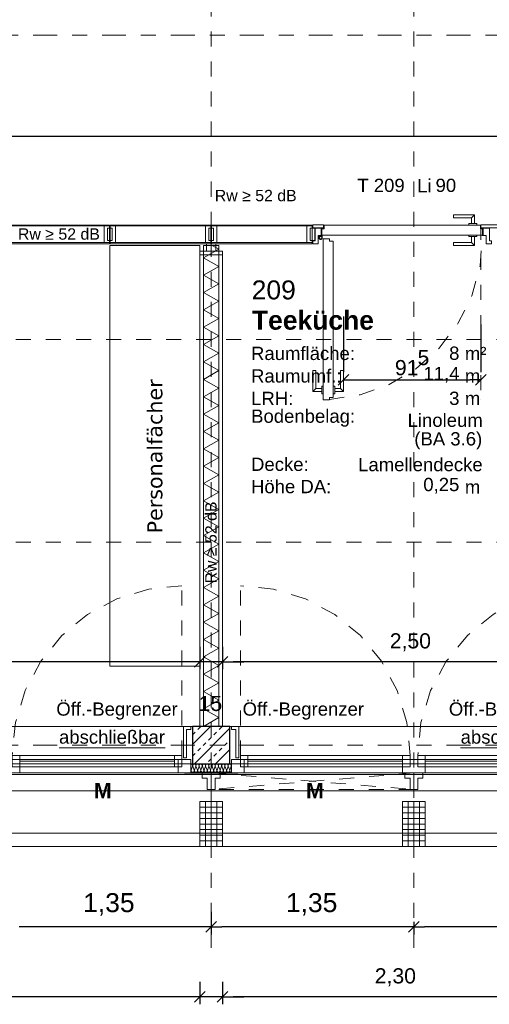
# Model space of a CAD drawing. Header units: metres. Extents: x -45.2 to 14.3, y -31.8 to 10.2.
# Tile 26 of 141: x -26.9 to -23.8, y -23.3 to -16.8. Entities that reach past the tile are written whole.
import ezdxf

# ---------------------------------------------------------------- set-up
doc = ezdxf.new("R2010")
doc.units = ezdxf.units.M
doc.header["$LTSCALE"] = 0.05
for name, pattern in [('1600.2032', [1.6, 0.8, -0.8]), ('Achsen 01', [5.291531, 3.175, -1.058062, 0.352704, -0.705764]), ('gestrichelt - 01', [2, 1, -1]), ('Raster 01', [2, 1, -1])]:
    doc.linetypes.add(name, pattern=pattern)
doc.layers.get('0').update_dxf_attribs({"lineweight": 25})
for name, color, linetype, lineweight, true_color in [('013_Beton und Stahlbetonarbeiten-000 Brüstung', 7, 'Continuous', 9, 0xa6a6a6), ('014_Fassadenarbeiten-000 Aufsicht Betonfertigteile', 7, 'Continuous', 9, 0xc0c0c0), ('014_Fassadenarbeiten-330 mineralische Dämmung', 7, 'Continuous', 9, 0x666666), ('030_Sonnenschutzarbeiten-Bemassung', 7, 'Continuous', 13, 0xff6633), ('030_Sonnenschutzarbeiten-Grundriss', 7, 'Continuous', 13, 0x555555), ('031_Metallbauarbeiten-330 Aufsicht Metallbauarbeiten', 7, 'Continuous', 9, 0xa6a6a6), ('032_Metallarbeiten-abschließbar', 7, 'Continuous', 13, 0x444444), ('032_Metallarbeiten-Fenster', 7, 'Continuous', 13, 0x444444), ('032_Metallarbeiten-Öffnungsbegrenzer', 7, 'Continuous', 13, 0x444444), ('039_Trockenbauarbeiten-340 Dämmung', 7, 'Continuous', 9, 0xc0c0c0), ('ACTES-Einrichtung Aufsicht.', 7, 'Continuous', 9, 0xa6a6a6), ('AV1-Achsen', 1, 'Achsen 01', 18, 0xff0000), ('AV1-Raster', 7, 'Raster 01', 9, 0xa6a6a6)]:
    doc.layers.add(name, color=color, linetype=linetype, lineweight=lineweight, true_color=true_color)
for name, color, linetype, lineweight in [('013_Beton und Stahlbetonarbeiten-330 Außenstützen', 7, 'Continuous', 25), ('014_Fassadenarbeiten-330 Betonfertigteile vertikal', 7, 'Continuous', 9), ('027_Tischlerarbeiten-330 Innenfensterbänke', 7, 'Continuous', 9), ('027_Tischlerarbeiten-340 Innentüren', 7, 'Continuous', 9), ('030_Sonnenschutzarbeiten-Kasten+Behang', 7, 'Continuous', 5), ('030_Sonnenschutzarbeiten-Motor', 7, 'Continuous', 5), ('031_Metallbauarbeiten-340 Innentüren _ Elemente', 7, 'Continuous', 9), ('039_Trockenbauarbeiten-340 Gipskarton', 7, 'Continuous', 9), ('AV1-Akustikvorgaben-Trennwände', 7, 'Continuous', 5), ('AV1-Einrichtung Bemaßung', 7, 'Continuous', 9), ('AV1-Schnitt Achsen', 7, 'Achsen 01', 18), ('AV1-Stempel-Raumstempel', 7, 'Continuous', 9), ('Bemaßung-Bemaßung', 7, 'Continuous', 9), ('Keine', 7, 'Continuous', 9)]:
    doc.layers.add(name, color=color, linetype=linetype, lineweight=lineweight)
doc.styles.add('Arial', font='arial.ttf')
doc.styles.add('Arial (bold)', font='arialbd.ttf')
doc.styles.add('Verdana', font='verdana.ttf')

msp = doc.modelspace()

# ---------------------------------------------------------------- linework, layer by layer
at = {"color": 0, "linetype": 'Continuous', "lineweight": 15}
for p, q in [((-24.8041, -19.2035), (-24.7334, -19.1328)), ((-23.8199, -19.1328), (-23.8907, -19.2035)), ((-25.6896, -21.01), (-25.7604, -21.0807)), ((-25.6896, -21.01), (-25.7604, -21.0807)), ((-25.6104, -21.0807), (-25.5396, -21.01)), ((-25.6104, -21.0807), (-25.5396, -21.01)), ((-25.6146, -22.7746), (-25.6854, -22.8454)), ((-25.6854, -22.8454), (-25.6146, -22.7746)), ((-24.2646, -22.7746), (-24.3354, -22.8454)), ((-24.3354, -22.8454), (-24.2646, -22.7746)), ((-25.6896, -23.2396), (-25.7604, -23.3104)), ((-25.6896, -23.2396), (-25.7604, -23.3104)), ((-25.6104, -23.3104), (-25.5396, -23.2396)), ((-25.6104, -23.3104), (-25.5396, -23.2396))]:
    msp.add_line(p, q, dxfattribs=at)
at = {"color": 0, "linetype": 'ByBlock', "lineweight": -2}
for p, q in [((-24.7688, -19.1681), (-24.6981, -19.1681)), ((-23.8553, -19.1681), (-23.926, -19.1681)), ((-25.725, -21.0453), (-25.7957, -21.0453)), ((-25.725, -21.0453), (-25.7957, -21.0453)), ((-25.575, -21.0453), (-25.5043, -21.0453)), ((-25.575, -21.0453), (-25.5043, -21.0453)), ((-25.65, -22.81), (-25.7207, -22.81)), ((-25.65, -22.81), (-25.5793, -22.81)), ((-24.3, -22.81), (-24.3707, -22.81)), ((-24.3, -22.81), (-24.2293, -22.81)), ((-25.725, -23.275), (-25.7957, -23.275)), ((-25.725, -23.275), (-25.7957, -23.275)), ((-25.575, -23.275), (-25.5043, -23.275)), ((-25.575, -23.275), (-25.5043, -23.275))]:
    msp.add_line(p, q, dxfattribs=at)
at = {"layer": '013_Beton und Stahlbetonarbeiten-000 Brüstung'}
for points in [[(-25.775, -21.725), (-28.225, -21.725), (-28.225, -21.475), (-25.775, -21.475)], [(-23.075, -21.725), (-25.525, -21.725), (-25.525, -21.475), (-23.075, -21.475)]]:
    msp.add_lwpolyline(points, close=True, dxfattribs=at)
at = {"layer": '013_Beton und Stahlbetonarbeiten-330 Außenstützen', "color": 251, "linetype": 'Continuous', "lineweight": 13, "true_color": 0x4c4c4c}
for p, q in [((-25.6534, -21.475), (-25.775, -21.5966)), ((-25.525, -21.488), (-25.762, -21.725)), ((-25.7387, -21.496), (-25.721, -21.4784)), ((-25.5973, -21.496), (-25.5796, -21.4784)), ((-25.774, -21.5314), (-25.7564, -21.5137)), ((-25.668, -21.5668), (-25.6503, -21.5491)), ((-25.6326, -21.5314), (-25.6149, -21.5137)), ((-25.7387, -21.6375), (-25.721, -21.6198)), ((-25.7033, -21.6021), (-25.6857, -21.5844)), ((-25.5973, -21.6375), (-25.5796, -21.6198)), ((-25.5619, -21.6021), (-25.5442, -21.5844)), ((-25.5266, -21.5668), (-25.525, -21.5652)), ((-25.774, -21.6728), (-25.7564, -21.6551)), ((-25.6326, -21.6728), (-25.6149, -21.6551)), ((-25.525, -21.6294), (-25.6206, -21.725)), ((-25.668, -21.7082), (-25.6503, -21.6905)), ((-25.5266, -21.7082), (-25.525, -21.7066))]:
    msp.add_line(p, q, dxfattribs=at)
at = {"layer": '013_Beton und Stahlbetonarbeiten-330 Außenstützen'}
msp.add_lwpolyline([(-25.525, -21.475), (-25.775, -21.475), (-25.775, -21.725), (-25.525, -21.725)], close=True, dxfattribs=at)
at = {"layer": '014_Fassadenarbeiten-000 Aufsicht Betonfertigteile'}
msp.add_lwpolyline([(-39.455, -21.905), (0.305, -21.905), (0.675, -22.275), (-39.825, -22.275)], close=True, dxfattribs=at)
at = {"layer": '014_Fassadenarbeiten-330 Betonfertigteile vertikal', "color": 8, "linetype": 'Continuous', "lineweight": 13, "true_color": 0x808080}
for p, q in [((-25.725, -22.0125), (-25.575, -22.0125)), ((-24.375, -22.0125), (-24.225, -22.0125)), ((-25.725, -22.05), (-25.575, -22.05)), ((-24.375, -22.05), (-24.225, -22.05)), ((-25.725, -22.0875), (-25.575, -22.0875)), ((-25.725, -22.125), (-25.575, -22.125)), ((-24.375, -22.0875), (-24.225, -22.0875)), ((-24.375, -22.125), (-24.225, -22.125)), ((-25.725, -22.1625), (-25.575, -22.1625)), ((-25.725, -22.2), (-25.575, -22.2)), ((-24.375, -22.1625), (-24.225, -22.1625)), ((-24.375, -22.2), (-24.225, -22.2)), ((-25.725, -22.2375), (-25.575, -22.2375)), ((-24.375, -22.2375), (-24.225, -22.2375))]:
    msp.add_line(p, q, dxfattribs=at)
at = {"layer": '014_Fassadenarbeiten-330 Betonfertigteile vertikal', "color": 8, "linetype": 'Continuous', "lineweight": 9, "true_color": 0x808080}
for p, q in [((-25.6875, -21.975), (-25.6875, -22.275)), ((-25.65, -21.975), (-25.65, -22.275)), ((-25.6125, -21.975), (-25.6125, -22.275)), ((-24.3375, -21.975), (-24.3375, -22.275)), ((-24.3, -21.975), (-24.3, -22.275)), ((-24.2625, -21.975), (-24.2625, -22.275))]:
    msp.add_line(p, q, dxfattribs=at)
at = {"layer": '014_Fassadenarbeiten-330 Betonfertigteile vertikal'}
for points in [[(-25.725, -21.975), (-25.575, -21.975), (-25.575, -22.275), (-25.725, -22.275)], [(-24.375, -21.975), (-24.225, -21.975), (-24.225, -22.275), (-24.375, -22.275)]]:
    msp.add_lwpolyline(points, close=True, dxfattribs=at)
at = {"layer": '014_Fassadenarbeiten-330 mineralische Dämmung'}
for points in [[(-25.7194, -21.767), (-25.719, -21.7689), (-25.7189, -21.7708), (-25.7192, -21.7727), (-25.7198, -21.7745), (-25.7207, -21.7762), (-25.7219, -21.7777), (-25.7234, -21.779), (-25.7234, -21.779), (-25.725, -21.7799), (-25.7268, -21.7806), (-25.7287, -21.781), (-25.7306, -21.781), (-25.7325, -21.7806), (-25.7343, -21.7799), (-25.7359, -21.779), (-25.7359, -21.779), (-25.7374, -21.7777), (-25.7386, -21.7762), (-25.7395, -21.7745), (-25.7401, -21.7727), (-25.7403, -21.7708), (-25.7403, -21.7689), (-25.7398, -21.767), (-25.7308, -21.739), (-25.7308, -21.739), (-25.7304, -21.7371), (-25.7303, -21.7352), (-25.7306, -21.7333), (-25.7312, -21.7315), (-25.7321, -21.7298), (-25.7333, -21.7283), (-25.7348, -21.727), (-25.7348, -21.727), (-25.7364, -21.7261), (-25.7382, -21.7254), (-25.7401, -21.725), (-25.742, -21.725), (-25.7439, -21.7254), (-25.7457, -21.7261), (-25.7473, -21.727), (-25.7473, -21.727), (-25.7488, -21.7283), (-25.75, -21.7298), (-25.7509, -21.7315), (-25.7515, -21.7333), (-25.7517, -21.7352), (-25.7517, -21.7371), (-25.7512, -21.739), (-25.7409, -21.767), (-25.7409, -21.767), (-25.7405, -21.7689), (-25.7404, -21.7708), (-25.7407, -21.7727), (-25.7412, -21.7745), (-25.7422, -21.7762), (-25.7434, -21.7777), (-25.7448, -21.779), (-25.7448, -21.779), (-25.7465, -21.7799), (-25.7482, -21.7806), (-25.7501, -21.781), (-25.7521, -21.781), (-25.7539, -21.7806), (-25.7557, -21.7799), (-25.7574, -21.779), (-25.7574, -21.779), (-25.7588, -21.7777), (-25.76, -21.7762), (-25.7609, -21.7745), (-25.7615, -21.7727), (-25.7618, -21.7708), (-25.7617, -21.7689), (-25.7613, -21.767), (-25.7523, -21.739), (-25.7523, -21.739), (-25.7519, -21.7371), (-25.7518, -21.7352), (-25.7521, -21.7333), (-25.7526, -21.7315), (-25.7536, -21.7298), (-25.7548, -21.7283), (-25.7562, -21.727), (-25.7562, -21.727), (-25.7579, -21.7261), (-25.7596, -21.7254), (-25.7615, -21.725), (-25.7635, -21.725), (-25.7653, -21.7254), (-25.7671, -21.7261), (-25.7688, -21.727), (-25.7688, -21.727), (-25.7702, -21.7283), (-25.7714, -21.7298), (-25.7723, -21.7315), (-25.7729, -21.7333), (-25.7732, -21.7352), (-25.7731, -21.7371), (-25.7727, -21.739), (-25.7623, -21.767), (-25.7623, -21.767), (-25.7619, -21.7689), (-25.7618, -21.7708), (-25.7621, -21.7727), (-25.7627, -21.7745), (-25.7636, -21.7762), (-25.7648, -21.7777), (-25.7663, -21.779), (-25.7663, -21.779), (-25.7679, -21.7799), (-25.7697, -21.7806), (-25.7716, -21.781), (-25.7735, -21.781), (-25.7754, -21.7806), (-25.7772, -21.7799), (-25.7788, -21.779), (-25.7788, -21.779), (-25.7803, -21.7777), (-25.7815, -21.7762), (-25.7824, -21.7745), (-25.783, -21.7727), (-25.7832, -21.7708), (-25.7832, -21.7689), (-25.7827, -21.767), (-25.7737, -21.739), (-25.7737, -21.739), (-25.7733, -21.7371), (-25.7732, -21.7352), (-25.7735, -21.7333), (-25.7741, -21.7315), (-25.775, -21.7298), (-25.7762, -21.7283), (-25.7777, -21.727), (-25.7794, -21.726), (-25.7812, -21.7254), (-25.7831, -21.725), (-25.785, -21.725)], [(-25.5264, -21.767), (-25.526, -21.769), (-25.5259, -21.771), (-25.5262, -21.773), (-25.5269, -21.7749), (-25.5279, -21.7766), (-25.5293, -21.7781), (-25.5309, -21.7793), (-25.5327, -21.7802), (-25.5346, -21.7808), (-25.5366, -21.781), (-25.5386, -21.7808), (-25.5405, -21.7802), (-25.5423, -21.7793), (-25.5439, -21.7781), (-25.5453, -21.7766), (-25.5463, -21.7749), (-25.547, -21.773), (-25.5473, -21.771), (-25.5472, -21.769), (-25.5468, -21.767), (-25.5378, -21.739), (-25.5378, -21.739), (-25.5374, -21.737), (-25.5373, -21.735), (-25.5376, -21.733), (-25.5383, -21.7311), (-25.5393, -21.7294), (-25.5407, -21.7279), (-25.5423, -21.7267), (-25.5441, -21.7257), (-25.546, -21.7252), (-25.548, -21.725), (-25.55, -21.7252), (-25.5519, -21.7257), (-25.5537, -21.7267), (-25.5553, -21.7279), (-25.5567, -21.7294), (-25.5577, -21.7311), (-25.5584, -21.733), (-25.5587, -21.735), (-25.5586, -21.737), (-25.5582, -21.739), (-25.5478, -21.767), (-25.5478, -21.767), (-25.5474, -21.769), (-25.5474, -21.771), (-25.5477, -21.773), (-25.5484, -21.7749), (-25.5494, -21.7766), (-25.5507, -21.7781), (-25.5523, -21.7793), (-25.5541, -21.7802), (-25.556, -21.7808), (-25.558, -21.781), (-25.5601, -21.7808), (-25.562, -21.7802), (-25.5638, -21.7793), (-25.5654, -21.7781), (-25.5667, -21.7766), (-25.5677, -21.7749), (-25.5684, -21.773), (-25.5687, -21.771), (-25.5687, -21.769), (-25.5682, -21.767), (-25.5592, -21.739), (-25.5592, -21.739), (-25.5588, -21.737), (-25.5588, -21.735), (-25.5591, -21.733), (-25.5598, -21.7311), (-25.5608, -21.7294), (-25.5621, -21.7279), (-25.5637, -21.7267), (-25.5655, -21.7257), (-25.5674, -21.7252), (-25.5694, -21.725), (-25.5715, -21.7252), (-25.5734, -21.7257), (-25.5752, -21.7267), (-25.5768, -21.7279), (-25.5781, -21.7294), (-25.5791, -21.7311), (-25.5798, -21.733), (-25.5801, -21.735), (-25.5801, -21.737), (-25.5796, -21.739), (-25.5693, -21.767), (-25.5693, -21.767), (-25.5689, -21.769), (-25.5688, -21.771), (-25.5691, -21.773), (-25.5698, -21.7749), (-25.5708, -21.7766), (-25.5722, -21.7781), (-25.5738, -21.7793), (-25.5756, -21.7802), (-25.5775, -21.7808), (-25.5795, -21.781), (-25.5815, -21.7808), (-25.5834, -21.7802), (-25.5852, -21.7793), (-25.5868, -21.7781), (-25.5882, -21.7766), (-25.5892, -21.7749), (-25.5899, -21.773), (-25.5902, -21.771), (-25.5901, -21.769), (-25.5897, -21.767), (-25.5807, -21.739), (-25.5807, -21.739), (-25.5803, -21.737), (-25.5802, -21.735), (-25.5805, -21.733), (-25.5812, -21.7311), (-25.5822, -21.7294), (-25.5836, -21.7279), (-25.5852, -21.7267), (-25.587, -21.7257), (-25.5889, -21.7252), (-25.5909, -21.725), (-25.5929, -21.7252), (-25.5948, -21.7257), (-25.5966, -21.7267), (-25.5982, -21.7279), (-25.5996, -21.7294), (-25.6006, -21.7311), (-25.6013, -21.733), (-25.6016, -21.735), (-25.6015, -21.737), (-25.6011, -21.739), (-25.5907, -21.767), (-25.5907, -21.767), (-25.5903, -21.769), (-25.5903, -21.771), (-25.5906, -21.773), (-25.5913, -21.7749), (-25.5923, -21.7766), (-25.5936, -21.7781), (-25.5952, -21.7793), (-25.597, -21.7802), (-25.5989, -21.7808), (-25.6009, -21.781), (-25.603, -21.7808), (-25.6049, -21.7802), (-25.6067, -21.7793), (-25.6083, -21.7781), (-25.6096, -21.7766), (-25.6106, -21.7749), (-25.6113, -21.773), (-25.6116, -21.771), (-25.6116, -21.769), (-25.6111, -21.767), (-25.6021, -21.739), (-25.6021, -21.739), (-25.6017, -21.737), (-25.6017, -21.735), (-25.602, -21.733), (-25.6027, -21.7311), (-25.6037, -21.7294), (-25.605, -21.7279), (-25.6066, -21.7267), (-25.6084, -21.7257), (-25.6103, -21.7252), (-25.6123, -21.725), (-25.6144, -21.7252), (-25.6163, -21.7257), (-25.6181, -21.7267), (-25.6197, -21.7279), (-25.621, -21.7294), (-25.622, -21.7311), (-25.6227, -21.733), (-25.623, -21.735), (-25.623, -21.737), (-25.6225, -21.739), (-25.6122, -21.767), (-25.6122, -21.767), (-25.6118, -21.769), (-25.6117, -21.771), (-25.612, -21.773), (-25.6127, -21.7749), (-25.6137, -21.7766), (-25.6151, -21.7781), (-25.6167, -21.7793), (-25.6185, -21.7802), (-25.6204, -21.7808), (-25.6224, -21.781), (-25.6244, -21.7808), (-25.6263, -21.7802), (-25.6281, -21.7793), (-25.6297, -21.7781), (-25.6311, -21.7766), (-25.6321, -21.7749), (-25.6328, -21.773), (-25.6331, -21.771), (-25.633, -21.769), (-25.6326, -21.767), (-25.6236, -21.739), (-25.6236, -21.739), (-25.6232, -21.737), (-25.6231, -21.735), (-25.6234, -21.733), (-25.6241, -21.7311), (-25.6251, -21.7294), (-25.6265, -21.7279), (-25.6281, -21.7267), (-25.6299, -21.7257), (-25.6318, -21.7252), (-25.6338, -21.725), (-25.6358, -21.7252), (-25.6377, -21.7257), (-25.6395, -21.7267), (-25.6411, -21.7279), (-25.6425, -21.7294), (-25.6435, -21.7311), (-25.6442, -21.733), (-25.6445, -21.735), (-25.6444, -21.737), (-25.644, -21.739), (-25.6336, -21.767), (-25.6336, -21.767), (-25.6332, -21.769), (-25.6332, -21.771), (-25.6335, -21.773), (-25.6342, -21.7749), (-25.6352, -21.7766), (-25.6365, -21.7781), (-25.6381, -21.7793), (-25.6399, -21.7802), (-25.6418, -21.7808), (-25.6438, -21.781), (-25.6459, -21.7808), (-25.6478, -21.7802), (-25.6496, -21.7793), (-25.6512, -21.7781), (-25.6525, -21.7766), (-25.6535, -21.7749), (-25.6542, -21.773), (-25.6545, -21.771), (-25.6545, -21.769), (-25.654, -21.767), (-25.645, -21.739), (-25.645, -21.739), (-25.6446, -21.737), (-25.6446, -21.735), (-25.6449, -21.733), (-25.6456, -21.7311), (-25.6466, -21.7294), (-25.6479, -21.7279), (-25.6495, -21.7267), (-25.6513, -21.7257), (-25.6532, -21.7252), (-25.6552, -21.725), (-25.6573, -21.7252), (-25.6592, -21.7257), (-25.661, -21.7267), (-25.6626, -21.7279), (-25.6639, -21.7294), (-25.6649, -21.7311), (-25.6656, -21.733), (-25.6659, -21.735), (-25.6659, -21.737), (-25.6654, -21.739), (-25.6551, -21.767), (-25.6551, -21.767), (-25.6547, -21.769), (-25.6546, -21.771), (-25.6549, -21.773), (-25.6556, -21.7749), (-25.6566, -21.7766), (-25.658, -21.7781), (-25.6596, -21.7793), (-25.6614, -21.7802), (-25.6633, -21.7808), (-25.6653, -21.781), (-25.6673, -21.7808), (-25.6692, -21.7802), (-25.671, -21.7793), (-25.6726, -21.7781), (-25.674, -21.7766), (-25.675, -21.7749), (-25.6757, -21.773), (-25.676, -21.771), (-25.6759, -21.769), (-25.6755, -21.767), (-25.6665, -21.739), (-25.6665, -21.739), (-25.6661, -21.737), (-25.666, -21.735), (-25.6663, -21.733), (-25.667, -21.7311), (-25.668, -21.7294), (-25.6694, -21.7279), (-25.671, -21.7267), (-25.6728, -21.7257), (-25.6747, -21.7252), (-25.6767, -21.725), (-25.6787, -21.7252), (-25.6806, -21.7257), (-25.6824, -21.7267), (-25.684, -21.7279), (-25.6854, -21.7294), (-25.6864, -21.7311), (-25.6871, -21.733), (-25.6874, -21.735), (-25.6873, -21.737), (-25.6869, -21.739), (-25.6765, -21.767), (-25.6765, -21.767), (-25.6761, -21.769), (-25.6761, -21.771), (-25.6764, -21.773), (-25.6771, -21.7749), (-25.6781, -21.7766), (-25.6794, -21.7781), (-25.681, -21.7793), (-25.6828, -21.7802), (-25.6847, -21.7808), (-25.6867, -21.781), (-25.6888, -21.7808), (-25.6907, -21.7802), (-25.6925, -21.7793), (-25.6941, -21.7781), (-25.6954, -21.7766), (-25.6964, -21.7749), (-25.6971, -21.773), (-25.6974, -21.771), (-25.6974, -21.769), (-25.6969, -21.767), (-25.6879, -21.739), (-25.6879, -21.739), (-25.6875, -21.737), (-25.6875, -21.735), (-25.6878, -21.733), (-25.6885, -21.7311), (-25.6895, -21.7294), (-25.6908, -21.7279), (-25.6924, -21.7267), (-25.6942, -21.7257), (-25.6961, -21.7252), (-25.6981, -21.725), (-25.7002, -21.7252), (-25.7021, -21.7257), (-25.7039, -21.7267), (-25.7055, -21.7279), (-25.7068, -21.7294), (-25.7078, -21.7311), (-25.7085, -21.733), (-25.7088, -21.735), (-25.7088, -21.737), (-25.7083, -21.739), (-25.698, -21.767), (-25.698, -21.767), (-25.6976, -21.769), (-25.6975, -21.771), (-25.6978, -21.773), (-25.6985, -21.7749), (-25.6995, -21.7766), (-25.7009, -21.7781), (-25.7025, -21.7793), (-25.7043, -21.7802), (-25.7062, -21.7808), (-25.7082, -21.781), (-25.7102, -21.7808), (-25.7121, -21.7802), (-25.7139, -21.7793), (-25.7155, -21.7781), (-25.7169, -21.7766), (-25.7179, -21.7749), (-25.7186, -21.773), (-25.7189, -21.771), (-25.7188, -21.769), (-25.7184, -21.767), (-25.7094, -21.739), (-25.7094, -21.739), (-25.709, -21.737), (-25.7089, -21.735), (-25.7092, -21.733), (-25.7099, -21.7311), (-25.7109, -21.7294), (-25.7123, -21.7279), (-25.7139, -21.7267), (-25.7157, -21.7257), (-25.7176, -21.7252), (-25.7196, -21.725), (-25.7216, -21.7252), (-25.7235, -21.7257), (-25.7253, -21.7267), (-25.7269, -21.7279), (-25.7283, -21.7294), (-25.7293, -21.7311), (-25.73, -21.733), (-25.7303, -21.735), (-25.7302, -21.737), (-25.7298, -21.739), (-25.7194, -21.767), (-25.7194, -21.767), (-25.719, -21.769), (-25.719, -21.771), (-25.7193, -21.773), (-25.72, -21.7749), (-25.721, -21.7766), (-25.7223, -21.7781), (-25.7239, -21.7793), (-25.7257, -21.7802), (-25.7276, -21.7808), (-25.7296, -21.781), (-25.7316, -21.7808), (-25.7336, -21.7802), (-25.7354, -21.7793), (-25.737, -21.7781), (-25.7383, -21.7766), (-25.7393, -21.7749), (-25.74, -21.773), (-25.7403, -21.771), (-25.7403, -21.769), (-25.7398, -21.767), (-25.7308, -21.739), (-25.7308, -21.739), (-25.7304, -21.737), (-25.7304, -21.735), (-25.7307, -21.733), (-25.7314, -21.7311), (-25.7324, -21.7294), (-25.7337, -21.7279), (-25.7353, -21.7267), (-25.7371, -21.7257), (-25.739, -21.7252), (-25.741, -21.725), (-25.7431, -21.7252), (-25.745, -21.7257), (-25.7468, -21.7267), (-25.7484, -21.7279), (-25.7497, -21.7294), (-25.7507, -21.7311), (-25.7514, -21.733), (-25.7517, -21.735), (-25.7517, -21.737), (-25.7512, -21.739), (-25.7409, -21.767), (-25.7409, -21.767), (-25.7405, -21.769), (-25.7404, -21.771), (-25.7407, -21.773), (-25.7414, -21.7749), (-25.7424, -21.7766), (-25.7438, -21.7781), (-25.7454, -21.7793), (-25.7472, -21.7802), (-25.7491, -21.7808), (-25.7511, -21.781), (-25.7531, -21.7808), (-25.755, -21.7802), (-25.7568, -21.7793), (-25.7584, -21.7781), (-25.7598, -21.7766), (-25.7608, -21.7749), (-25.7615, -21.773), (-25.7618, -21.771), (-25.7617, -21.769), (-25.7613, -21.767), (-25.7523, -21.739), (-25.7523, -21.739), (-25.7519, -21.737), (-25.7518, -21.735), (-25.7521, -21.733), (-25.7528, -21.7311), (-25.7538, -21.7294), (-25.7552, -21.7279), (-25.7568, -21.7267), (-25.7586, -21.7257), (-25.7605, -21.7252), (-25.7625, -21.725), (-25.7645, -21.7252), (-25.7664, -21.7257), (-25.7682, -21.7267), (-25.7698, -21.7279), (-25.7712, -21.7294), (-25.7722, -21.7311), (-25.7729, -21.733), (-25.7732, -21.735), (-25.7731, -21.737), (-25.7727, -21.739)], [(-25.515, -21.781), (-25.517, -21.7808), (-25.519, -21.7803), (-25.5208, -21.7794), (-25.5224, -21.7782), (-25.5238, -21.7767), (-25.5248, -21.7749), (-25.5255, -21.773), (-25.5258, -21.771), (-25.5258, -21.769), (-25.5253, -21.767), (-25.5164, -21.739), (-25.5164, -21.739), (-25.5159, -21.737), (-25.5159, -21.735), (-25.5162, -21.733), (-25.5169, -21.7311), (-25.5179, -21.7294), (-25.5192, -21.7279), (-25.5208, -21.7267), (-25.5226, -21.7257), (-25.5245, -21.7252), (-25.5266, -21.725), (-25.5286, -21.7252), (-25.5305, -21.7257), (-25.5323, -21.7267), (-25.5339, -21.7279), (-25.5352, -21.7294), (-25.5362, -21.7311), (-25.5369, -21.733), (-25.5372, -21.735), (-25.5372, -21.737), (-25.5367, -21.739), (-25.5264, -21.767), (-25.5264, -21.767), (-25.526, -21.769), (-25.5259, -21.771), (-25.5262, -21.773), (-25.5269, -21.7749), (-25.5279, -21.7766), (-25.5293, -21.7781), (-25.5309, -21.7793), (-25.5327, -21.7802), (-25.5346, -21.7808), (-25.5366, -21.781), (-25.5386, -21.7808), (-25.5405, -21.7802), (-25.5423, -21.7793), (-25.5439, -21.7781), (-25.5453, -21.7766), (-25.5463, -21.7749), (-25.547, -21.773), (-25.5473, -21.771), (-25.5472, -21.769), (-25.5468, -21.767), (-25.5378, -21.739), (-25.5378, -21.739), (-25.5374, -21.737), (-25.5373, -21.735), (-25.5376, -21.733), (-25.5383, -21.7311), (-25.5393, -21.7294), (-25.5407, -21.7279), (-25.5423, -21.7267), (-25.5441, -21.7257), (-25.546, -21.7252), (-25.548, -21.725), (-25.55, -21.7252), (-25.5519, -21.7257), (-25.5537, -21.7267), (-25.5553, -21.7279), (-25.5567, -21.7294), (-25.5577, -21.7311), (-25.5584, -21.733), (-25.5587, -21.735), (-25.5586, -21.737), (-25.5582, -21.739), (-25.5478, -21.767), (-25.5478, -21.767), (-25.5474, -21.769), (-25.5474, -21.771), (-25.5477, -21.773), (-25.5484, -21.7749), (-25.5494, -21.7766), (-25.5507, -21.7781), (-25.5523, -21.7793), (-25.5541, -21.7802), (-25.556, -21.7808), (-25.558, -21.781), (-25.5601, -21.7808), (-25.562, -21.7802), (-25.5638, -21.7793), (-25.5654, -21.7781), (-25.5667, -21.7766), (-25.5677, -21.7749), (-25.5684, -21.773), (-25.5687, -21.771), (-25.5687, -21.769), (-25.5682, -21.767)], [(-25.785, -21.7761), (-25.7841, -21.7744), (-25.7835, -21.7726), (-25.7833, -21.7707), (-25.7834, -21.7689), (-25.7838, -21.767), (-25.785, -21.7637)]]:
    msp.add_lwpolyline(points, dxfattribs=at)
at = {"layer": '027_Tischlerarbeiten-330 Innenfensterbänke'}
for points in [[(-25.785, -21.475), (-25.785, -21.495), (-25.815, -21.495), (-25.815, -21.685), (-25.835, -21.685), (-25.835, -21.475)], [(-25.515, -21.475), (-25.515, -21.495), (-25.485, -21.495), (-25.485, -21.685), (-25.465, -21.685), (-25.465, -21.475)]]:
    msp.add_lwpolyline(points, close=True, dxfattribs=at)
at = {"layer": '027_Tischlerarbeiten-340 Innentüren', "color": 8, "linetype": 'Continuous', "lineweight": 13, "true_color": 0x808080}
for p, q in [((-23.8975, -18.0705), (-23.9175, -18.0905)), ((-23.8975, -18.2745), (-23.9175, -18.2545)), ((-24.9728, -19.2468), (-24.9528, -19.2268)), ((-24.7688, -19.2468), (-24.7888, -19.2268))]:
    msp.add_line(p, q, dxfattribs=at)
at = {"layer": '027_Tischlerarbeiten-340 Innentüren', "color": 8, "linetype": 'gestrichelt - 01', "lineweight": 13, "true_color": 0x808080}
msp.add_line((-23.8553, -18.1375), (-23.8553, -19.3017), dxfattribs=at)
at = {"layer": '027_Tischlerarbeiten-340 Innentüren', "color": 7, "lineweight": 13}
for p, q in [((-24.9305, -18.2118), (-24.9323, -18.2208)), ((-24.9305, -18.2085), (-24.9305, -18.2117)), ((-24.9305, -18.2118), (-24.9305, -18.2117)), ((-24.9271, -18.2125), (-24.9273, -18.2135)), ((-24.9271, -18.2125), (-24.927, -18.2117)), ((-24.927, -18.2117), (-24.927, -18.2085)), ((-24.9135, -18.2148), (-24.9159, -18.2174)), ((-24.9135, -18.223), (-24.9135, -18.2065)), ((-24.9135, -18.2085), (-24.91, -18.2085)), ((-24.9135, -18.2118), (-24.91, -18.2118)), ((-24.91, -18.223), (-24.91, -18.2065))]:
    msp.add_line(p, q, dxfattribs=at)
at = {"layer": '027_Tischlerarbeiten-340 Innentüren', "color": 0, "lineweight": -2}
for p, q in [((-24.7688, -18.7468), (-24.7688, -19.1181)), ((-23.8553, -18.8017), (-23.8553, -19.1181)), ((-24.6981, -19.1681), (-23.926, -19.1681))]:
    msp.add_line(p, q, dxfattribs=at)
at = {"layer": '027_Tischlerarbeiten-340 Innentüren', "color": 8, "linetype": 'Continuous', "lineweight": 13, "true_color": 0x808080}
for points in [[(-23.9175, -18.1286), (-23.9175, -18.0905), (-24.0375, -18.0905), (-24.0375, -18.0705), (-23.8975, -18.0705), (-23.8975, -18.1286)], [(-23.9175, -18.2165), (-23.9175, -18.2545), (-24.0375, -18.2545), (-24.0375, -18.2745), (-23.8975, -18.2745), (-23.8975, -18.2165)], [(-24.9147, -19.2268), (-24.9528, -19.2268), (-24.9528, -19.1068), (-24.9728, -19.1068), (-24.9728, -19.2468), (-24.9147, -19.2468)], [(-24.8268, -19.2268), (-24.7888, -19.2268), (-24.7888, -19.1068), (-24.7688, -19.1068), (-24.7688, -19.2468), (-24.8268, -19.2468)]]:
    msp.add_lwpolyline(points, dxfattribs=at)
at = {"layer": '027_Tischlerarbeiten-340 Innentüren', "color": 7, "linetype": 'Continuous', "lineweight": 5}
for points in [[(-26.3273, -18.145), (-26.9977, -18.145), (-26.9977, -18.139), (-26.3273, -18.139)], [(-26.3273, -18.255), (-26.3623, -18.255), (-26.3623, -18.145), (-26.3273, -18.145)], [(-25.6525, -18.145), (-26.3229, -18.145), (-26.3229, -18.139), (-25.6525, -18.139)], [(-26.2879, -18.255), (-26.3229, -18.255), (-26.3229, -18.145), (-26.2879, -18.145)], [(-25.6523, -18.255), (-25.6873, -18.255), (-25.6873, -18.145), (-25.6523, -18.145)], [(-24.9775, -18.145), (-25.6479, -18.145), (-25.6479, -18.139), (-24.9775, -18.139)], [(-25.6129, -18.255), (-25.6479, -18.255), (-25.6479, -18.145), (-25.6129, -18.145)], [(-24.9773, -18.255), (-25.0123, -18.255), (-25.0123, -18.145), (-24.9773, -18.145)], [(-26.3273, -18.263), (-26.9977, -18.263), (-26.9977, -18.255), (-26.3273, -18.255)], [(-25.6525, -18.263), (-26.3229, -18.263), (-26.3229, -18.255), (-25.6525, -18.255)], [(-25.618, -18.313), (-25.682, -18.313), (-25.682, -18.263), (-25.618, -18.263)], [(-24.9775, -18.263), (-25.6479, -18.263), (-25.6479, -18.255), (-24.9775, -18.255)]]:
    msp.add_lwpolyline(points, close=True, dxfattribs=at)
at = {"layer": '027_Tischlerarbeiten-340 Innentüren', "color": 7, "linetype": 'Continuous', "lineweight": 13}
for points in [[(-24.9727, -18.1565), (-24.9727, -18.1375), (-24.902, -18.1375), (-24.902, -18.1565)], [(-23.8553, -18.1565), (-23.8553, -18.1375), (-23.6275, -18.1375), (-23.6275, -18.1565)], [(-26.341, -18.241), (-26.341, -18.159), (-26.309, -18.159), (-26.309, -18.241)], [(-25.666, -18.241), (-25.666, -18.159), (-25.634, -18.159), (-25.634, -18.241)], [(-24.991, -18.241), (-24.991, -18.159), (-24.959, -18.159), (-24.959, -18.241)], [(-24.9177, -18.208), (-24.9177, -18.159), (-24.9567, -18.159), (-24.9567, -18.2435), (-24.9727, -18.2435), (-24.9727, -18.263), (-24.9377, -18.263), (-24.9377, -18.208)], [(-23.819, -18.2085), (-23.819, -18.263), (-23.784, -18.263), (-23.784, -18.244), (-23.7975, -18.244), (-23.7975, -18.159), (-23.839, -18.159), (-23.839, -18.2085)]]:
    msp.add_lwpolyline(points, close=True, dxfattribs=at)
at = {"layer": '027_Tischlerarbeiten-340 Innentüren', "color": 7, "lineweight": 13}
for points in [[(-23.8432, -18.2065), (-23.8425, -18.2058), (-23.8425, -18.1652), (-23.8432, -18.1645), (-23.8575, -18.1645), (-23.8575, -18.1392), (-23.8582, -18.1385), (-24.8978, -18.1385), (-24.8985, -18.1392), (-24.8985, -18.1645), (-24.9128, -18.1645), (-24.9135, -18.1652), (-24.9135, -18.2058), (-24.9128, -18.2065)], [(-24.929, -18.223), (-24.9267, -18.2175), (-24.9213, -18.2153), (-24.9158, -18.2175), (-24.9135, -18.223), (-24.9158, -18.2285), (-24.9213, -18.2308), (-24.9267, -18.2285)], [(-24.9048, -19.301), (-24.9041, -19.3017), (-24.8635, -19.3017), (-24.8628, -19.301), (-24.8628, -19.2867), (-24.8375, -19.2867), (-24.8368, -19.286), (-24.8368, -18.2465), (-24.8375, -18.2458), (-24.8628, -18.2458), (-24.8628, -18.2315), (-24.8635, -18.2308), (-24.9041, -18.2308), (-24.9048, -18.2315)]]:
    msp.add_lwpolyline(points, close=True, dxfattribs=at)
at = {"layer": '027_Tischlerarbeiten-340 Innentüren', "color": 8, "linetype": 'Continuous', "lineweight": 13, "true_color": 0x808080}
for points in [[(-23.881, -18.1385), (-23.934, -18.1385), (-23.934, -18.129), (-23.881, -18.129)], [(-23.881, -18.2065), (-23.934, -18.2065), (-23.934, -18.216), (-23.881, -18.216)], [(-24.9048, -19.2632), (-24.9048, -19.2102), (-24.9143, -19.2102), (-24.9143, -19.2632)], [(-24.8368, -19.2632), (-24.8368, -19.2102), (-24.8273, -19.2102), (-24.8273, -19.2632)]]:
    msp.add_lwpolyline(points, close=True, dxfattribs=at)
at = {"layer": '027_Tischlerarbeiten-340 Innentüren', "color": 7, "lineweight": 13}
msp.add_lwpolyline([(-24.9135, -18.2148), (-24.9152, -18.2135), (-24.9172, -18.2125), (-24.9193, -18.2119), (-24.9215, -18.2118), (-24.9237, -18.212), (-24.9258, -18.2127), (-24.9277, -18.2138), (-24.9293, -18.2152), (-24.9307, -18.2169), (-24.9317, -18.2189), (-24.9323, -18.221), (-24.9325, -18.2232), (-24.9323, -18.2253), (-24.9316, -18.2274), (-24.9305, -18.2294), (-24.9291, -18.231), (-24.9274, -18.2324), (-24.9255, -18.2334), (-24.9234, -18.2341), (-24.9212, -18.2342), (-24.919, -18.234), (-24.9169, -18.2334), (-24.915, -18.2323), (-24.9133, -18.2309), (-24.9119, -18.2292), (-24.9108, -18.2273), (-24.9102, -18.2252), (-24.91, -18.223)], dxfattribs=at)
at = {"layer": '027_Tischlerarbeiten-340 Innentüren', "color": 8, "linetype": 'gestrichelt - 01', "lineweight": 13, "true_color": 0x808080}
msp.add_lwpolyline([(-24.8628, -19.2996), (-24.6588, -19.2687), (-24.4643, -19.1996), (-24.2866, -19.0946), (-24.1322, -18.9577), (-24.0066, -18.7939), (-23.9146, -18.6092), (-23.8595, -18.4103), (-23.8432, -18.2045)], dxfattribs=at)
at = {"layer": '030_Sonnenschutzarbeiten-Bemassung', "color": 0, "lineweight": -2}
for p, q in [((-25.65, -22.71), (-25.65, -22.86)), ((-25.65, -22.71), (-25.65, -22.86)), ((-24.3, -22.775), (-24.3, -22.86)), ((-24.3, -22.775), (-24.3, -22.86)), ((-25.7207, -22.81), (-26.9293, -22.81)), ((-24.3707, -22.81), (-25.5793, -22.81)), ((-23.0207, -22.81), (-24.2293, -22.81))]:
    msp.add_line(p, q, dxfattribs=at)
at = {"layer": '030_Sonnenschutzarbeiten-Grundriss', "color": 251, "true_color": 0x555555}
for points in [[(-25.65, -21.895), (-25.676, -21.895), (-25.676, -21.82), (-25.71, -21.82), (-25.71, -21.785), (-25.65, -21.785)], [(-25.65, -21.895), (-25.624, -21.895), (-25.624, -21.82), (-25.59, -21.82), (-25.59, -21.785), (-25.65, -21.785)], [(-24.3, -21.895), (-24.326, -21.895), (-24.326, -21.82), (-24.36, -21.82), (-24.36, -21.785), (-24.3, -21.785)], [(-24.3, -21.895), (-24.274, -21.895), (-24.274, -21.82), (-24.24, -21.82), (-24.24, -21.785), (-24.3, -21.785)]]:
    msp.add_lwpolyline(points, close=True, dxfattribs=at)
at = {"layer": '030_Sonnenschutzarbeiten-Kasten+Behang', "color": 1, "linetype": '1600.2032', "lineweight": 18, "true_color": 0xff0000}
for p, q in [((-24.3, -21.785), (-25.65, -21.895)), ((-25.65, -21.785), (-24.3, -21.895))]:
    msp.add_line(p, q, dxfattribs=at)
at = {"layer": '030_Sonnenschutzarbeiten-Kasten+Behang', "color": 1, "linetype": 'Continuous', "lineweight": 18, "true_color": 0xff0000}
for points in [[(-25.676, -21.82), (-25.71, -21.82), (-25.71, -21.785), (-25.65, -21.785), (-25.65, -21.895), (-25.676, -21.895)], [(-25.624, -21.82), (-25.59, -21.82), (-25.59, -21.785), (-25.65, -21.785), (-25.65, -21.895), (-25.624, -21.895)], [(-24.326, -21.82), (-24.36, -21.82), (-24.36, -21.785), (-24.3, -21.785), (-24.3, -21.895), (-24.326, -21.895)], [(-24.274, -21.82), (-24.24, -21.82), (-24.24, -21.785), (-24.3, -21.785), (-24.3, -21.895), (-24.274, -21.895)]]:
    msp.add_lwpolyline(points, close=True, dxfattribs=at)
at = {"layer": '030_Sonnenschutzarbeiten-Kasten+Behang', "color": 1, "linetype": '1600.2032', "lineweight": 18, "true_color": 0xff0000}
msp.add_lwpolyline([(-25.65, -21.785), (-24.3, -21.785), (-24.3, -21.895), (-25.65, -21.895)], close=True, dxfattribs=at)
at = {"layer": '031_Metallbauarbeiten-330 Aufsicht Metallbauarbeiten'}
for points in [[(-28.35, -21.795), (-25.65, -21.795), (-25.65, -22.185), (-28.35, -22.185)], [(-25.65, -21.795), (-23.025, -21.795), (-23.025, -22.185), (-25.65, -22.185)]]:
    msp.add_lwpolyline(points, close=True, dxfattribs=at)
at = {"layer": '032_Metallarbeiten-abschließbar', "color": 12, "linetype": 'Continuous', "true_color": 0xdd0000}
for p, q in [((-26.6632, -21.6178), (-25.9556, -21.6178)), ((-23.989, -21.6178), (-23.2814, -21.6178))]:
    msp.add_line(p, q, dxfattribs=at)
at = {"layer": '032_Metallarbeiten-Fenster', "color": 7, "linetype": 'gestrichelt - 01', "lineweight": 18}
for p, q in [((-25.845, -21.67), (-25.845, -20.54)), ((-25.455, -21.67), (-25.455, -20.54))]:
    msp.add_line(p, q, dxfattribs=at)
at = {"layer": '032_Metallarbeiten-Fenster', "color": 7, "lineweight": 18}
for p, q in [((-25.895, -21.7075), (-26.925, -21.7075)), ((-25.405, -21.7075), (-24.375, -21.7075)), ((-23.195, -21.7075), (-24.225, -21.7075))]:
    msp.add_line(p, q, dxfattribs=at)
at = {"layer": '032_Metallarbeiten-Fenster', "color": 7, "linetype": 'gestrichelt - 01', "lineweight": 18}
for points in [[(-25.845, -20.54), (-26.0655, -20.5617), (-26.2774, -20.626), (-26.4728, -20.7304), (-26.644, -20.871), (-26.7846, -21.0422), (-26.889, -21.2376), (-26.9533, -21.4495), (-26.975, -21.67)], [(-24.325, -21.67), (-24.3467, -21.4495), (-24.411, -21.2376), (-24.5154, -21.0422), (-24.656, -20.871), (-24.8272, -20.7304), (-25.0226, -20.626), (-25.2345, -20.5617), (-25.455, -20.54)], [(-23.145, -20.54), (-23.3655, -20.5617), (-23.5774, -20.626), (-23.7728, -20.7304), (-23.944, -20.871), (-24.0846, -21.0422), (-24.189, -21.2376), (-24.2533, -21.4495), (-24.275, -21.67)]]:
    msp.add_lwpolyline(points, dxfattribs=at)
at = {"layer": '032_Metallarbeiten-Fenster', "color": 7, "lineweight": 18}
for points in [[(-26.925, -21.745), (-26.975, -21.745), (-26.975, -21.67), (-26.925, -21.67)], [(-25.895, -21.745), (-26.925, -21.745), (-26.925, -21.67), (-25.895, -21.67)], [(-25.845, -21.745), (-25.895, -21.745), (-25.895, -21.67), (-25.845, -21.67)], [(-25.455, -21.745), (-25.405, -21.745), (-25.405, -21.67), (-25.455, -21.67)], [(-25.405, -21.745), (-24.375, -21.745), (-24.375, -21.67), (-25.405, -21.67)], [(-24.375, -21.745), (-24.325, -21.745), (-24.325, -21.67), (-24.375, -21.67)], [(-24.225, -21.745), (-24.275, -21.745), (-24.275, -21.67), (-24.225, -21.67)], [(-23.195, -21.745), (-24.225, -21.745), (-24.225, -21.67), (-23.195, -21.67)], [(-25.87, -21.695), (-25.87, -21.785), (-28.13, -21.785), (-28.13, -21.695)], [(-26.925, -21.785), (-27.075, -21.785), (-27.075, -21.695), (-26.925, -21.695)], [(-25.785, -21.695), (-25.87, -21.695), (-25.87, -21.785), (-25.785, -21.785)], [(-25.43, -21.785), (-25.43, -21.695), (-25.515, -21.695), (-25.515, -21.785)], [(-23.17, -21.695), (-23.17, -21.785), (-25.43, -21.785), (-25.43, -21.695)], [(-24.225, -21.785), (-24.375, -21.785), (-24.375, -21.695), (-24.225, -21.695)]]:
    msp.add_lwpolyline(points, close=True, dxfattribs=at)
at = {"layer": '032_Metallarbeiten-Fenster', "color": 7, "linetype": 'Continuous', "lineweight": 9}
msp.add_lwpolyline([(-25.8269, -21.7843), (-25.4731, -21.7843), (-25.4731, -21.7863), (-25.8269, -21.7863)], close=True, dxfattribs=at)
at = {"layer": '039_Trockenbauarbeiten-340 Dämmung'}
msp.add_lwpolyline([(-25.6, -21.475), (-25.6, -18.275), (-25.7, -18.275), (-25.7, -21.475)], close=True, dxfattribs=at)
msp.add_lwpolyline([(-25.7, -21.475), (-25.6, -21.4173), (-25.7, -21.3595), (-25.6, -21.3018), (-25.7, -21.2441), (-25.6, -21.1863), (-25.7, -21.1286), (-25.6, -21.0709), (-25.7, -21.0131), (-25.6, -20.9554), (-25.7, -20.8976), (-25.6, -20.8399), (-25.7, -20.7822), (-25.6, -20.7244), (-25.7, -20.6667), (-25.6, -20.609), (-25.7, -20.5512), (-25.6, -20.4935), (-25.7, -20.4358), (-25.6, -20.378), (-25.7, -20.3203), (-25.6, -20.2626), (-25.7, -20.2048), (-25.6, -20.1471), (-25.7, -20.0894), (-25.6, -20.0316), (-25.7, -19.9739), (-25.6, -19.9162), (-25.7, -19.8584), (-25.6, -19.8007), (-25.7, -19.7429), (-25.6, -19.6852), (-25.7, -19.6275), (-25.6, -19.5697), (-25.7, -19.512), (-25.6, -19.4543), (-25.7, -19.3965), (-25.6, -19.3388), (-25.7, -19.2811), (-25.6, -19.2233), (-25.7, -19.1656), (-25.6, -19.1079), (-25.7, -19.0501), (-25.6, -18.9924), (-25.7, -18.9347), (-25.6, -18.8769), (-25.7, -18.8192), (-25.6, -18.7615), (-25.7, -18.7037), (-25.6, -18.646), (-25.7, -18.5882), (-25.6, -18.5305), (-25.7, -18.4728), (-25.6, -18.415), (-25.7, -18.3573), (-25.6, -18.2996), (-25.6426, -18.275)], dxfattribs=at)
at = {"layer": '039_Trockenbauarbeiten-340 Gipskarton'}
for points in [[(-25.725, -21.475), (-25.725, -18.313), (-25.7, -18.313), (-25.7, -21.475)], [(-25.575, -18.313), (-25.725, -18.313), (-25.725, -18.338), (-25.575, -18.338)], [(-25.575, -21.475), (-25.575, -18.313), (-25.6, -18.313), (-25.6, -21.475)]]:
    msp.add_lwpolyline(points, close=True, dxfattribs=at)
at = {"layer": 'ACTES-Einrichtung Aufsicht.'}
msp.add_lwpolyline([(-26.325, -21.075), (-26.325, -18.275), (-25.725, -18.275), (-25.725, -21.075)], close=True, dxfattribs=at)
at = {"layer": 'AV1-Achsen'}
msp.add_line((-43.35, -21.6), (4.2, -21.6), dxfattribs=at)
at = {"layer": 'AV1-Einrichtung Bemaßung', "color": 0, "lineweight": -2}
for p, q in [((-23.1457, -17.55), (-38.9543, -17.55)), ((-25.725, -20.9453), (-25.725, -21.0953)), ((-25.725, -20.9453), (-25.725, -21.0953)), ((-25.575, -20.9453), (-25.575, -21.0953)), ((-25.575, -20.9453), (-25.575, -21.0953)), ((-25.7957, -21.0453), (-29.5543, -21.0453)), ((-25.7957, -21.0453), (-25.8664, -21.0453)), ((-25.575, -21.0453), (-25.725, -21.0453)), ((-25.5043, -21.0453), (-25.4336, -21.0453)), ((-23.1457, -21.0453), (-25.5043, -21.0453))]:
    msp.add_line(p, q, dxfattribs=at)
at = {"layer": 'AV1-Raster'}
for p, q in [((-25.65, -22.95), (-25.65, 1.35)), ((-24.3, -22.95), (-24.3, 1.35)), ((1.35, -17.55), (-40.5, -17.55)), ((1.35, -18.9), (-40.5, -18.9)), ((1.35, -20.25), (-40.5, -20.25))]:
    msp.add_line(p, q, dxfattribs=at)
at = {"layer": 'AV1-Schnitt Achsen'}
msp.add_line((-43.35, -16.875), (4.2, -16.875), dxfattribs=at)
at = {"layer": 'Bemaßung-Bemaßung', "color": 0, "linetype": 'Continuous', "lineweight": -2}
for p, q in [((-25.725, -23.175), (-25.725, -23.325)), ((-25.725, -23.175), (-25.725, -23.325)), ((-25.575, -23.175), (-25.575, -23.325)), ((-25.575, -23.175), (-25.575, -23.325)), ((-25.7957, -23.275), (-29.5543, -23.275)), ((-25.7957, -23.275), (-25.8664, -23.275)), ((-25.575, -23.275), (-25.725, -23.275)), ((-25.5043, -23.275), (-25.4336, -23.275)), ((-23.3457, -23.275), (-25.5043, -23.275))]:
    msp.add_line(p, q, dxfattribs=at)
at = {"layer": 'Defpoints', "color": 0, "lineweight": 0}
for p, q in [((-23.8553, -19.1681), (-23.8553, -19.1681)), ((-24.7688, -19.2468), (-24.7688, -19.2468)), ((-23.8553, -19.3017), (-23.8553, -19.3017)), ((-25.725, -20.0887), (-25.725, -20.0887)), ((-25.725, -20.0887), (-25.725, -20.0887)), ((-25.575, -20.0887), (-25.575, -20.0887)), ((-25.575, -20.0887), (-25.575, -20.0887)), ((-25.725, -21.0453), (-25.725, -21.0453)), ((-25.575, -21.0453), (-25.575, -21.0453)), ((-25.775, -21.475), (-25.775, -21.475)), ((-25.775, -21.475), (-25.775, -21.475)), ((-25.725, -21.475), (-25.725, -21.475)), ((-25.725, -21.475), (-25.725, -21.475)), ((-25.65, -21.475), (-25.65, -21.475)), ((-25.65, -21.475), (-25.65, -21.475)), ((-25.575, -21.475), (-25.575, -21.475)), ((-25.575, -21.475), (-25.575, -21.475)), ((-25.525, -21.475), (-25.525, -21.475)), ((-25.525, -21.475), (-25.525, -21.475)), ((-26.925, -22.275), (-26.925, -22.275)), ((-26.925, -22.275), (-26.925, -22.275)), ((-25.725, -22.275), (-25.725, -22.275)), ((-25.725, -22.275), (-25.725, -22.275)), ((-25.575, -22.275), (-25.575, -22.275)), ((-25.575, -22.275), (-25.575, -22.275)), ((-24.375, -22.275), (-24.375, -22.275)), ((-24.375, -22.275), (-24.375, -22.275)), ((-24.3, -22.275), (-24.3, -22.275)), ((-24.3, -22.275), (-24.3, -22.275)), ((-24.225, -22.275), (-24.225, -22.275)), ((-24.225, -22.275), (-24.225, -22.275)), ((-25.65, -22.81), (-25.65, -22.81)), ((-24.3, -22.81), (-24.3, -22.81)), ((-25.725, -23.275), (-25.725, -23.275)), ((-25.575, -23.275), (-25.575, -23.275))]:
    msp.add_line(p, q, dxfattribs=at)
at = {"layer": 'Keine', "color": 8, "linetype": 'Continuous', "lineweight": 13, "true_color": 0x808080}
msp.add_lwpolyline([(-39.025, -5.525), (-23.075, -5.525), (-23.075, -21.475), (-39.025, -21.475)], close=True, dxfattribs=at)

# ---------------------------------------------------------------- texts
at = {"layer": '027_Tischlerarbeiten-340 Innentüren', "color": 0, "attachment_point": 7, "style": 'Arial'}
for s, insert, char_height in [('5', (-24.2759, -19.0722), 0.1009), ('91', (-24.4268, -19.1394), 0.10087)]:
    msp.add_mtext(s, dxfattribs=dict(at, insert=insert, char_height=char_height))
at = {"layer": '030_Sonnenschutzarbeiten-Bemassung', "color": 0, "char_height": 0.12609, "attachment_point": 7, "style": 'Arial'}
for insert in [(-26.5025, -22.7348), (-25.1525, -22.7348)]:
    msp.add_mtext('1,35', dxfattribs=dict(at, insert=insert))
at = {"layer": '030_Sonnenschutzarbeiten-Motor', "color": 255, "char_height": 0.1009, "attachment_point": 7, "style": 'Arial (bold)'}
for insert in [(-26.4303, -21.9535), (-25.0183, -21.9535)]:
    msp.add_mtext('M', dxfattribs=dict(at, insert=insert))
at = {"layer": '031_Metallbauarbeiten-340 Innentüren _ Elemente', "char_height": 0.08826, "attachment_point": 7, "style": 'Arial'}
for s, insert in [('T 209', (-24.6768, -17.9199)), ('Li', (-24.2784, -17.9214)), ('90', (-24.156, -17.9199))]:
    msp.add_mtext(s, dxfattribs=dict(at, insert=insert))
at = {"layer": '032_Metallarbeiten-abschließbar', "color": 12, "true_color": 0xdd0000, "char_height": 0.088263, "attachment_point": 7, "style": 'Arial'}
for insert in [(-26.6632, -21.5917), (-23.989, -21.5917)]:
    msp.add_mtext('abschließbar', dxfattribs=dict(at, insert=insert))
at = {"layer": '032_Metallarbeiten-Öffnungsbegrenzer', "color": 7, "char_height": 0.088263, "attachment_point": 7, "style": 'Arial'}
for insert in [(-26.6812, -21.4306), (-25.4407, -21.4306), (-24.0676, -21.4306)]:
    msp.add_mtext('Öff.-Begrenzer', dxfattribs=dict(at, insert=insert))
at = {"layer": 'ACTES-Einrichtung Aufsicht.', "insert": (-25.9734, -20.1911), "char_height": 0.10018, "attachment_point": 7, "rotation": 90, "style": 'Verdana'}
msp.add_mtext('Personalfächer', dxfattribs=at)
at = {"layer": 'AV1-Akustikvorgaben-Trennwände', "char_height": 0.07565, "attachment_point": 7, "style": 'Arial'}
for insert in [(-25.6261, -17.9813), (-26.9366, -18.2373)]:
    msp.add_mtext('Rw ≥ 52 dB', dxfattribs=dict(at, insert=insert))
at = {"layer": 'AV1-Akustikvorgaben-Trennwände', "insert": (-25.6127, -20.5241), "char_height": 0.07565, "attachment_point": 7, "rotation": 90, "style": 'Arial'}
msp.add_mtext('Rw ≥ 52 dB', dxfattribs=at)
at = {"layer": 'AV1-Einrichtung Bemaßung', "color": 0, "char_height": 0.10087, "attachment_point": 7, "style": 'Arial'}
for s, insert in [('2,50', (-24.4608, -20.9752)), ('15', (-25.7332, -21.3744))]:
    msp.add_mtext(s, dxfattribs=dict(at, insert=insert))
at = {"layer": 'AV1-Stempel-Raumstempel', "attachment_point": 7}
for s, insert, char_height, style in [('209', (-25.3802, -18.6353), 0.12609, 'Arial'), ('Teeküche', (-25.3788, -18.837), 0.12609, 'Arial (bold)'), ('Raumfläche:', (-25.3847, -19.0383), 0.088263, 'Arial'), ('8', (-24.0657, -19.0372), 0.0883, 'Arial'), ('m²', (-23.9607, -19.0379), 0.08826, 'Arial'), ('Raumumf.:', (-25.3847, -19.1883), 0.08826, 'Arial'), ('11,4', (-24.2366, -19.1872), 0.08826, 'Arial'), ('m', (-23.9607, -19.1868), 0.0883, 'Arial'), ('LRH:', (-25.384, -19.3368), 0.08826, 'Arial'), ('3', (-24.0655, -19.3372), 0.0883, 'Arial'), ('m', (-23.9607, -19.3368), 0.0883, 'Arial'), ('Bodenbelag:', (-25.384, -19.4813), 0.088263, 'Arial'), ('Linoleum', (-24.3421, -19.4831), 0.08826, 'Arial'), ('(BA 3.6)', (-24.2975, -19.6322), 0.08826, 'Arial'), ('Decke:', (-25.3845, -19.7764), 0.08826, 'Arial'), ('Lamellendecke', (-24.6715, -19.7782), 0.088263, 'Arial'), ('Höhe DA:', (-25.3849, -19.9245), 0.08826, 'Arial'), ('0,25', (-24.2376, -19.9261), 0.08826, 'Arial'), ('m', (-23.9607, -19.9258), 0.0883, 'Arial')]:
    msp.add_mtext(s, dxfattribs=dict(at, insert=insert, char_height=char_height, style=style))
at = {"layer": 'Bemaßung-Bemaßung', "color": 0, "insert": (-24.5608, -23.2048), "char_height": 0.10087, "attachment_point": 7, "style": 'Arial'}
msp.add_mtext('2,30', dxfattribs=at)

doc.saveas('drawing.dxf')
